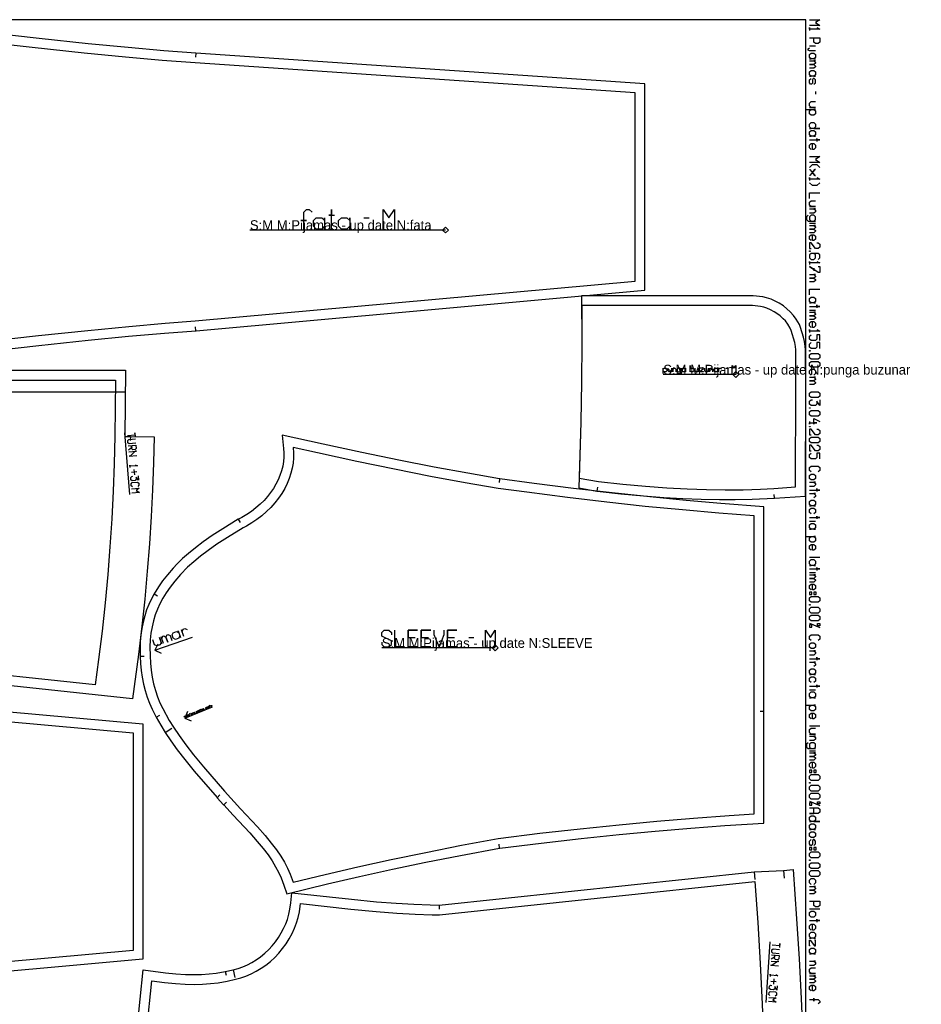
# Model space of a CAD drawing. Extents: x 0 to 2750, y 0 to 1550.
# Tile 6 of 6: x 1828 to 2750, y 543 to 1550. Entities that reach past the tile are written whole.
import ezdxf

# ---------------------------------------------------------------- set-up
doc = ezdxf.new("R2010")
doc.units = 0

msp = doc.modelspace()

# ---------------------------------------------------------------- linework, layer by layer
at = {"layer": '1'}
for p, q in [((2635.596, 1523.319), (2641.525, 1523.319)), ((2007.653, 1515.765), (2007.484, 1511.768)), ((2641.525, 1476.628), (2641.525, 1473.663)), ((2179.539, 1347.271), (2185.253, 1347.271)), ((2635.596, 1341.742), (2641.525, 1341.742)), ((2635.596, 1252.954), (2641.525, 1252.954)), ((2007.658, 1231.77), (2007.491, 1235.766)), ((2550.051, 1193.456), (2551.881, 1193.456)), ((1940.116, 1064.432), (1935.223, 1127.46)), ((1941.075, 1123.574), (1940.51, 1119.615)), ((2318.592, 1080.374), (2318.006, 1076.418)), ((2418.438, 1067.699), (2418.923, 1071.67)), ((2599.673, 1060.368), (2599.44, 1064.362)), ((2051.172, 1038.904), (2053.195, 1035.454)), ((2635.596, 1036.989), (2641.525, 1036.989)), ((2645.972, 999.933), (2635.596, 999.933)), ((2635.596, 984.369), (2641.525, 984.369)), ((1965.147, 962.717), (1968.56, 960.633)), ((2635.596, 932.638), (2645.972, 928.191)), ((1966.005, 904.874), (2004.294, 918.195)), ((2287.166, 918.128), (2292.051, 918.128)), ((1950.947, 898.903), (1954.946, 899.002)), ((2635.596, 864.454), (2641.525, 864.454)), ((1996.376, 835.589), (2024.899, 847.191)), ((1967.257, 836.597), (1970.804, 838.449)), ((2588.947, 842.33), (2584.947, 842.329)), ((2645.972, 827.397), (2635.596, 827.397)), ((1976.558, 820.804), (1983.29, 825.124)), ((2635.596, 802.199), (2641.525, 802.199)), ((2029.575, 754.07), (2032.443, 756.858)), ((2036.294, 746.676), (2039.243, 749.379)), ((2635.596, 750.468), (2645.972, 746.021)), ((2318.57, 702.464), (2317.983, 706.42)), ((2578.886, 678.405), (2579.481, 670.427)), ((2608.873, 679.696), (2609.468, 671.718)), ((2256.673, 644.18), (2256.884, 640.185)), ((2645.972, 640.188), (2635.596, 640.188)), ((2591.158, 544.595), (2595.275, 606.604)), ((2037.928, 576.37), (2038.728, 572.451)), ((2046.085, 578.077), (2047.801, 570.263))]:
    msp.add_line(p, q, dxfattribs=at)
for points in [[(14.34, 0), (2631.632, 0), (2631.632, 1550), (14.34, 1550), (14.34, 0)], [(2635.596, 1514.425), (2637.078, 1515.908), (2640.043, 1515.908), (2641.525, 1514.425), (2641.525, 1511.461), (2640.043, 1509.978), (2641.525, 1509.978), (2635.596, 1509.978), (2637.078, 1509.978), (2635.596, 1511.461), (2635.596, 1514.425)], [(2635.596, 1496.638), (2637.078, 1498.12), (2640.043, 1498.12), (2641.525, 1496.638), (2641.525, 1493.674), (2640.043, 1492.191), (2641.525, 1492.191), (2635.596, 1492.191), (2637.078, 1492.191), (2635.596, 1493.674), (2635.596, 1496.638)], [(2635.596, 1443.277), (2637.078, 1444.759), (2640.043, 1444.759), (2641.525, 1443.277), (2641.525, 1440.312), (2640.043, 1438.83), (2645.972, 1438.83), (2635.596, 1438.83), (2637.078, 1438.83), (2635.596, 1440.312), (2635.596, 1443.277)], [(2635.596, 1435.124), (2637.078, 1436.607), (2640.043, 1436.607), (2641.525, 1435.124), (2641.525, 1432.16), (2640.043, 1430.678), (2641.525, 1430.678), (2635.596, 1430.678), (2637.078, 1430.678), (2635.596, 1432.16), (2635.596, 1435.124)], [(2130.968, 1335.843), (2128.111, 1338.7), (2128.111, 1344.414), (2130.968, 1347.271), (2136.682, 1347.271), (2139.539, 1344.414), (2139.539, 1347.271), (2139.539, 1335.843), (2139.539, 1338.7), (2136.682, 1335.843), (2130.968, 1335.843)], [(2156.682, 1335.843), (2153.825, 1338.7), (2153.825, 1344.414), (2156.682, 1347.271), (2162.396, 1347.271), (2165.253, 1344.414), (2165.253, 1347.271), (2165.253, 1335.843), (2165.253, 1338.7), (2162.396, 1335.843), (2156.682, 1335.843)], [(2635.596, 1313.579), (2636.337, 1313.579), (2636.337, 1312.986), (2635.596, 1312.986), (2635.596, 1313.579)], [(2399.624, 1071.122), (2418.126, 1067.733), (2418.438, 1067.699), (2442.381, 1065.087), (2465.6, 1062.932), (2486.465, 1061.358), (2505.867, 1060.233), (2524.886, 1059.476), (2543.562, 1059.095), (2559.334, 1059.069), (2576.976, 1059.388), (2599.673, 1060.368), (2631.364, 1062.67), (2631.632, 1175.013), (2631.392, 1212.367), (2631.154, 1216.183), (2630.454, 1220.638), (2629.289, 1225.374), (2626.464, 1235.04), (2625.232, 1238.06), (2621.923, 1243.687), (2619.204, 1247.359), (2615.855, 1251.13), (2612.497, 1254.272), (2608.87, 1257.13), (2604.645, 1259.897), (2600.526, 1262.113), (2596.231, 1263.98), (2591.454, 1265.561), (2587.761, 1266.374), (2577.777, 1267.535), (2402.454, 1267.523), (2402.64, 1219.079), (2402.339, 1179.366), (2401.619, 1138.342), (2399.624, 1071.122)], [(2635.596, 1264.813), (2637.078, 1266.295), (2640.043, 1266.295), (2641.525, 1264.813), (2641.525, 1261.848), (2640.043, 1260.366), (2641.525, 1260.366), (2635.596, 1260.366), (2637.078, 1260.366), (2635.596, 1261.848), (2635.596, 1264.813)], [(2635.596, 1211.451), (2636.337, 1211.451), (2636.337, 1210.858), (2635.596, 1210.858), (2635.596, 1211.451)], [(2635.596, 1207.153), (2637.078, 1208.635), (2644.49, 1208.635), (2645.972, 1207.153), (2645.972, 1204.188), (2644.49, 1202.706), (2637.078, 1202.706), (2635.596, 1204.188), (2635.596, 1207.153)], [(2635.596, 1199), (2637.078, 1200.482), (2644.49, 1200.482), (2645.972, 1199), (2645.972, 1196.036), (2644.49, 1194.553), (2637.078, 1194.553), (2635.596, 1196.036), (2635.596, 1199)], [(2506.12, 1189.795), (2505.204, 1190.71), (2505.204, 1192.541), (2506.12, 1193.456), (2507.95, 1193.456), (2508.865, 1192.541), (2508.865, 1193.456), (2508.865, 1189.795), (2508.865, 1190.71), (2507.95, 1189.795), (2506.12, 1189.795)], [(2514.357, 1189.795), (2513.442, 1190.71), (2513.442, 1189.795), (2513.442, 1196.202), (2513.442, 1192.541), (2514.357, 1193.456), (2516.187, 1193.456), (2517.102, 1192.541), (2517.102, 1190.71), (2516.187, 1189.795), (2514.357, 1189.795)], [(2538.61, 1189.795), (2537.695, 1190.71), (2537.695, 1192.541), (2538.61, 1193.456), (2540.441, 1193.456), (2541.356, 1192.541), (2541.356, 1193.456), (2541.356, 1189.795), (2541.356, 1190.71), (2540.441, 1189.795), (2538.61, 1189.795)], [(2635.596, 1167.873), (2637.078, 1169.355), (2644.49, 1169.355), (2645.972, 1167.873), (2645.972, 1164.908), (2644.49, 1163.426), (2637.078, 1163.426), (2635.596, 1164.908), (2635.596, 1167.873)], [(2635.596, 1153.05), (2636.337, 1153.05), (2636.337, 1152.457), (2635.596, 1152.457), (2635.596, 1153.05)], [(2635.596, 1148.752), (2637.078, 1150.234), (2644.49, 1150.234), (2645.972, 1148.752), (2645.972, 1145.787), (2644.49, 1144.305), (2637.078, 1144.305), (2635.596, 1145.787), (2635.596, 1148.752)], [(2635.596, 1133.929), (2636.337, 1133.929), (2636.337, 1133.336), (2635.596, 1133.336), (2635.596, 1133.929)], [(2100.784, 655.591), (2142.326, 665.812), (2175.27, 673.463), (2208.809, 680.851), (2243.127, 688.013), (2278.6, 695.021), (2318.57, 702.464), (2318.633, 702.476), (2361.133, 707.72), (2402.002, 712.369), (2440.778, 716.402), (2477.595, 719.866), (2514.202, 722.94), (2548.891, 725.492), (2588.929, 727.994), (2588.947, 842.33), (2588.947, 1051.746), (2544.869, 1055.039), (2509.417, 1058.102), (2472.062, 1061.721), (2433.625, 1065.844), (2394.023, 1070.487), (2353.898, 1075.584), (2318.661, 1080.362), (2318.592, 1080.374), (2286.137, 1085.965), (2251.752, 1092.28), (2215.295, 1099.384), (2177.652, 1107.127), (2137.909, 1115.714), (2096.17, 1124.999), (2097.547, 1111.278), (2097.819, 1107.035), (2097.769, 1102.381), (2097.392, 1098.042), (2096.638, 1093.423), (2095.466, 1088.633), (2093.867, 1083.779), (2092.056, 1079.404), (2089.692, 1074.684), (2087.238, 1070.529), (2084.34, 1066.28), (2081.089, 1062.124), (2077.612, 1058.214), (2073.692, 1054.32), (2069.286, 1050.475), (2064.613, 1046.899), (2059.933, 1043.767), (2054.88, 1040.825), (2051.397, 1039.042), (2051.172, 1038.904), (2035.353, 1029.23), (2024.51, 1022.206), (2015.329, 1015.825), (2007.297, 1009.783), (2000.325, 1004.075), (1994.31, 998.712), (1988.856, 993.409), (1984.735, 989.066), (1978.725, 982.141), (1973.788, 975.882), (1969.61, 969.978), (1965.147, 962.717), (1965.031, 962.53), (1962.283, 957.429), (1959.662, 951.758), (1957.474, 946.159), (1955.481, 939.997), (1953.828, 933.627), (1952.534, 927.11), (1951.592, 920.449), (1951.004, 913.628), (1950.774, 906.598), (1950.947, 898.903), (1950.949, 898.841), (1951.274, 891.404), (1951.951, 884.249), (1952.973, 877.235), (1954.362, 870.248), (1956.037, 863.639), (1958.097, 857.013), (1960.449, 850.689), (1963.047, 844.716), (1967.257, 836.597), (1967.387, 836.348), (1971.943, 828.28), (1976.558, 820.804), (1982.21, 812.351), (1988.824, 803.183), (1996.52, 793.21), (2006.213, 781.357), (2029.506, 754.145), (2029.575, 754.07), (2036.238, 746.737), (2036.294, 746.676), (2045.988, 736.101), (2062.971, 718.012), (2070.643, 709.388), (2076.631, 702.148), (2081.67, 695.49), (2085.76, 689.512), (2089.414, 683.518), (2092.489, 677.758), (2095.099, 672.068), (2097.911, 664.5), (2100.784, 655.591)], [(2635.596, 1121.478), (2637.078, 1122.96), (2644.49, 1122.96), (2645.972, 1121.478), (2645.972, 1118.513), (2644.49, 1117.031), (2637.078, 1117.031), (2635.596, 1118.513), (2635.596, 1121.478)], [(2635.596, 1083.68), (2637.078, 1085.163), (2640.043, 1085.163), (2641.525, 1083.68), (2641.525, 1080.716), (2640.043, 1079.234), (2637.078, 1079.234), (2635.596, 1080.716), (2635.596, 1083.68)], [(2635.596, 1057), (2637.078, 1058.482), (2640.043, 1058.482), (2641.525, 1057), (2641.525, 1054.035), (2640.043, 1052.553), (2641.525, 1052.553), (2635.596, 1052.553), (2637.078, 1052.553), (2635.596, 1054.035), (2635.596, 1057)], [(2635.596, 1033.283), (2637.078, 1034.766), (2640.043, 1034.766), (2641.525, 1033.283), (2641.525, 1030.319), (2640.043, 1028.837), (2641.525, 1028.837), (2635.596, 1028.837), (2637.078, 1028.837), (2635.596, 1030.319), (2635.596, 1033.283)], [(2635.596, 996.227), (2637.078, 997.709), (2640.043, 997.709), (2641.525, 996.227), (2641.525, 993.262), (2640.043, 991.78), (2641.525, 991.78), (2635.596, 991.78), (2637.078, 991.78), (2635.596, 993.262), (2635.596, 996.227)], [(2635.596, 964.358), (2635.596, 962.135), (2637.819, 962.135), (2637.819, 964.358), (2635.596, 964.358)], [(2635.596, 958.429), (2637.078, 959.912), (2644.49, 959.912), (2645.972, 958.429), (2645.972, 955.465), (2644.49, 953.982), (2637.078, 953.982), (2635.596, 955.465), (2635.596, 958.429)], [(2640.043, 964.358), (2640.043, 962.135), (2642.266, 962.135), (2642.266, 964.358), (2640.043, 964.358)], [(2635.596, 951.759), (2636.337, 951.759), (2636.337, 951.166), (2635.596, 951.166), (2635.596, 951.759)], [(2635.596, 947.461), (2637.078, 948.943), (2644.49, 948.943), (2645.972, 947.461), (2645.972, 944.496), (2644.49, 943.014), (2637.078, 943.014), (2635.596, 944.496), (2635.596, 947.461)], [(2635.596, 939.308), (2637.078, 940.79), (2644.49, 940.79), (2645.972, 939.308), (2645.972, 936.344), (2644.49, 934.861), (2637.078, 934.861), (2635.596, 936.344), (2635.596, 939.308)], [(2637.819, 930.859), (2635.596, 930.859), (2635.596, 928.636), (2637.819, 928.636), (2637.819, 930.859)], [(2643.748, 929.97), (2643.748, 932.193), (2645.972, 932.193), (2645.972, 929.97), (2643.748, 929.97)], [(2635.596, 911.145), (2637.078, 912.627), (2640.043, 912.627), (2641.525, 911.145), (2641.525, 908.181), (2640.043, 906.698), (2637.078, 906.698), (2635.596, 908.181), (2635.596, 911.145)], [(2635.596, 884.464), (2637.078, 885.947), (2640.043, 885.947), (2641.525, 884.464), (2641.525, 881.5), (2640.043, 880.018), (2641.525, 880.018), (2635.596, 880.018), (2637.078, 880.018), (2635.596, 881.5), (2635.596, 884.464)], [(2635.596, 860.748), (2637.078, 862.231), (2640.043, 862.231), (2641.525, 860.748), (2641.525, 857.784), (2640.043, 856.301), (2641.525, 856.301), (2635.596, 856.301), (2637.078, 856.301), (2635.596, 857.784), (2635.596, 860.748)], [(2635.596, 782.188), (2635.596, 779.965), (2637.819, 779.965), (2637.819, 782.188), (2635.596, 782.188)], [(2635.596, 776.259), (2637.078, 777.742), (2644.49, 777.742), (2645.972, 776.259), (2645.972, 773.295), (2644.49, 771.813), (2637.078, 771.813), (2635.596, 773.295), (2635.596, 776.259)], [(2640.043, 782.188), (2640.043, 779.965), (2642.266, 779.965), (2642.266, 782.188), (2640.043, 782.188)], [(2635.596, 769.589), (2636.337, 769.589), (2636.337, 768.996), (2635.596, 768.996), (2635.596, 769.589)], [(2635.596, 765.291), (2637.078, 766.773), (2644.49, 766.773), (2645.972, 765.291), (2645.972, 762.326), (2644.49, 760.844), (2637.078, 760.844), (2635.596, 762.326), (2635.596, 765.291)], [(2635.596, 757.138), (2637.078, 758.621), (2644.49, 758.621), (2645.972, 757.138), (2645.972, 754.174), (2644.49, 752.691), (2637.078, 752.691), (2635.596, 754.174), (2635.596, 757.138)], [(2637.819, 748.689), (2635.596, 748.689), (2635.596, 746.466), (2637.819, 746.466), (2637.819, 748.689)], [(2643.748, 747.8), (2643.748, 750.023), (2645.972, 750.023), (2645.972, 747.8), (2643.748, 747.8)], [(2635.596, 734.163), (2637.078, 735.645), (2640.043, 735.645), (2641.525, 734.163), (2641.525, 731.199), (2640.043, 729.716), (2645.972, 729.716), (2635.596, 729.716), (2637.078, 729.716), (2635.596, 731.199), (2635.596, 734.163)], [(2635.596, 726.011), (2637.078, 727.493), (2640.043, 727.493), (2641.525, 726.011), (2641.525, 723.046), (2640.043, 721.564), (2641.525, 721.564), (2635.596, 721.564), (2637.078, 721.564), (2635.596, 723.046), (2635.596, 726.011)], [(2635.596, 717.858), (2637.078, 719.341), (2640.043, 719.341), (2641.525, 717.858), (2641.525, 714.894), (2640.043, 713.412), (2637.078, 713.412), (2635.596, 714.894), (2635.596, 717.858)], [(2635.596, 703.036), (2635.596, 700.812), (2637.819, 700.812), (2637.819, 703.036), (2635.596, 703.036)], [(2635.596, 697.107), (2637.078, 698.589), (2644.49, 698.589), (2645.972, 697.107), (2645.972, 694.142), (2644.49, 692.66), (2637.078, 692.66), (2635.596, 694.142), (2635.596, 697.107)], [(2640.043, 703.036), (2640.043, 700.812), (2642.266, 700.812), (2642.266, 703.036), (2640.043, 703.036)], [(2635.596, 690.437), (2636.337, 690.437), (2636.337, 689.844), (2635.596, 689.844), (2635.596, 690.437)], [(2635.596, 686.138), (2637.078, 687.62), (2644.49, 687.62), (2645.972, 686.138), (2645.972, 683.173), (2644.49, 681.691), (2637.078, 681.691), (2635.596, 683.173), (2635.596, 686.138)], [(2635.596, 677.986), (2637.078, 679.468), (2644.49, 679.468), (2645.972, 677.986), (2645.972, 675.021), (2644.49, 673.539), (2637.078, 673.539), (2635.596, 675.021), (2635.596, 677.986)], [(2635.596, 636.482), (2637.078, 637.964), (2640.043, 637.964), (2641.525, 636.482), (2641.525, 633.518), (2640.043, 632.035), (2637.078, 632.035), (2635.596, 633.518), (2635.596, 636.482)], [(2635.596, 614.989), (2637.078, 616.472), (2640.043, 616.472), (2641.525, 614.989), (2641.525, 612.025), (2640.043, 610.543), (2641.525, 610.543), (2635.596, 610.543), (2637.078, 610.543), (2635.596, 612.025), (2635.596, 614.989)], [(2635.596, 598.685), (2637.078, 600.167), (2640.043, 600.167), (2641.525, 598.685), (2641.525, 595.72), (2640.043, 594.238), (2641.525, 594.238), (2635.596, 594.238), (2637.078, 594.238), (2635.596, 595.72), (2635.596, 598.685)]]:
    msp.add_lwpolyline(points, close=True, dxfattribs=at)
for points in [[(1714.125, 1201.82), (1847.35, 1216.807), (1897.52, 1222.115), (1938.916, 1226.133), (1975.579, 1229.325), (2007.658, 1231.77), (2008.043, 1231.799), (2467.158, 1273.383), (2467.156, 1373.773), (2467.156, 1484.369), (2467.156, 1484.369), (2007.921, 1515.744), (2007.653, 1515.765), (1975.228, 1518.239), (1938.673, 1521.437), (1897.725, 1525.429), (1847.642, 1530.742), (1728.915, 1544.031)], [(2635.596, 1549.999), (2645.972, 1549.999), (2641.525, 1547.035), (2645.972, 1544.07), (2635.596, 1544.07)], [(2643.007, 1541.847), (2645.972, 1540.365), (2635.596, 1540.365), (2635.596, 1541.847), (2635.596, 1538.883)], [(2635.596, 1531.471), (2645.972, 1531.471), (2645.972, 1527.024), (2644.49, 1525.542), (2641.525, 1525.542), (2640.043, 1527.024), (2640.043, 1531.471)], [(2641.525, 1518.131), (2635.596, 1518.131), (2634.114, 1518.872), (2634.114, 1520.354), (2635.596, 1521.095)], [(2635.596, 1507.755), (2641.525, 1507.755), (2640.043, 1507.755), (2641.525, 1506.273), (2641.525, 1505.532), (2640.043, 1504.049), (2635.596, 1504.049), (2640.043, 1504.049), (2641.525, 1502.567), (2641.525, 1501.826), (2640.043, 1500.344), (2635.596, 1500.344)], [(2640.043, 1484.039), (2641.525, 1485.521), (2641.525, 1488.486), (2640.487, 1489.968), (2639.302, 1489.968), (2638.561, 1488.486), (2638.561, 1485.521), (2637.819, 1484.039), (2636.634, 1484.039), (2635.596, 1485.521), (2635.596, 1488.486), (2637.078, 1489.968)], [(2635.596, 1460.323), (2641.525, 1460.323), (2637.078, 1460.323), (2635.596, 1461.805), (2635.596, 1464.77), (2637.078, 1466.252), (2641.525, 1466.252)], [(2632.632, 1458.099), (2641.525, 1458.099), (2640.043, 1458.099), (2641.525, 1456.617), (2641.525, 1453.653), (2640.043, 1452.17), (2637.078, 1452.17), (2635.596, 1453.653), (2635.596, 1456.617), (2637.078, 1458.099)], [(2635.596, 1426.972), (2645.972, 1426.972), (2643.007, 1426.972), (2643.007, 1428.454), (2643.007, 1425.49)], [(2637.078, 1417.337), (2635.596, 1418.819), (2635.596, 1421.784), (2637.078, 1423.266), (2640.043, 1423.266), (2641.525, 1421.784), (2641.525, 1418.819), (2640.043, 1417.337), (2638.561, 1417.337), (2638.561, 1423.266)], [(2635.596, 1409.926), (2645.972, 1409.926), (2641.525, 1406.961), (2645.972, 1403.997), (2635.596, 1403.997)], [(2635.596, 1398.809), (2638.561, 1401.773), (2643.007, 1401.773), (2645.972, 1398.809)], [(2635.596, 1396.586), (2636.041, 1396.586), (2641.08, 1390.656), (2641.525, 1390.656), (2641.08, 1390.656), (2638.561, 1393.621), (2641.08, 1396.586), (2641.525, 1396.586), (2641.08, 1396.586), (2636.041, 1390.656), (2635.596, 1390.656)], [(2643.007, 1388.433), (2645.972, 1386.951), (2635.596, 1386.951), (2635.596, 1388.433), (2635.596, 1385.469)], [(2645.972, 1383.245), (2643.007, 1380.281), (2638.561, 1380.281), (2635.596, 1383.245)], [(2635.596, 1366.94), (2635.596, 1372.869), (2645.972, 1372.869)], [(2635.596, 1358.788), (2641.525, 1358.788), (2637.078, 1358.788), (2635.596, 1360.27), (2635.596, 1363.235), (2637.078, 1364.717), (2641.525, 1364.717)], [(2118.111, 1335.843), (2118.111, 1344.414), (2120.968, 1344.414), (2115.253, 1344.414), (2118.111, 1344.414), (2118.111, 1352.985), (2120.968, 1355.843), (2123.825, 1355.843), (2126.682, 1352.985)], [(2146.682, 1335.843), (2146.682, 1355.843), (2146.682, 1350.128), (2143.825, 1350.128), (2149.539, 1350.128)], [(2199.539, 1335.843), (2199.539, 1355.843), (2205.253, 1347.271), (2210.968, 1355.843), (2210.968, 1335.843)], [(2634.114, 1349.894), (2632.632, 1348.412), (2632.632, 1345.448), (2634.114, 1343.965), (2641.525, 1343.965), (2640.043, 1343.965), (2641.525, 1345.448), (2641.525, 1348.412), (2640.043, 1349.894), (2637.078, 1349.894), (2635.596, 1348.412), (2635.596, 1345.448), (2637.078, 1343.965)], [(2635.596, 1356.564), (2641.525, 1356.564), (2640.043, 1356.564), (2641.525, 1355.082), (2641.525, 1353.6), (2640.043, 1352.118), (2635.596, 1352.118)], [(2635.596, 1339.518), (2641.525, 1339.518), (2640.043, 1339.518), (2641.525, 1338.036), (2641.525, 1337.295), (2640.043, 1335.813), (2635.596, 1335.813), (2640.043, 1335.813), (2641.525, 1334.331), (2641.525, 1333.589), (2640.043, 1332.107), (2635.596, 1332.107)], [(2637.078, 1323.955), (2635.596, 1325.437), (2635.596, 1328.402), (2637.078, 1329.884), (2640.043, 1329.884), (2641.525, 1328.402), (2641.525, 1325.437), (2640.043, 1323.955), (2638.561, 1323.955), (2638.561, 1329.884)], [(2643.007, 1321.731), (2644.49, 1321.731), (2645.972, 1320.249), (2645.972, 1317.285), (2644.49, 1315.802), (2641.525, 1315.802), (2637.078, 1321.731), (2635.596, 1321.731), (2635.596, 1315.802), (2637.078, 1315.802)], [(2644.49, 1304.834), (2645.972, 1306.316), (2645.972, 1309.28), (2644.49, 1310.763), (2637.078, 1310.763), (2635.596, 1309.28), (2635.596, 1306.316), (2637.078, 1304.834), (2640.043, 1304.834), (2641.525, 1306.316), (2641.525, 1309.28), (2640.043, 1310.763)], [(2643.007, 1302.61), (2645.972, 1301.128), (2635.596, 1301.128), (2635.596, 1302.61), (2635.596, 1299.646)], [(2644.49, 1297.422), (2645.972, 1297.422), (2645.972, 1291.493), (2644.49, 1291.493), (2635.596, 1297.422), (2640.043, 1294.458), (2640.043, 1295.94), (2640.043, 1292.975)], [(2635.596, 1289.27), (2641.525, 1289.27), (2640.043, 1289.27), (2641.525, 1287.788), (2641.525, 1287.046), (2640.043, 1285.564), (2635.596, 1285.564), (2640.043, 1285.564), (2641.525, 1284.082), (2641.525, 1283.341), (2640.043, 1281.859), (2635.596, 1281.859)], [(2635.596, 1268.518), (2635.596, 1274.447), (2645.972, 1274.447)], [(2635.596, 1256.66), (2645.972, 1256.66), (2643.007, 1256.66), (2643.007, 1258.142), (2643.007, 1255.178)], [(2635.596, 1250.731), (2641.525, 1250.731), (2640.043, 1250.731), (2641.525, 1249.249), (2641.525, 1248.508), (2640.043, 1247.025), (2635.596, 1247.025), (2640.043, 1247.025), (2641.525, 1245.543), (2641.525, 1244.802), (2640.043, 1243.32), (2635.596, 1243.32)], [(2637.078, 1235.167), (2635.596, 1236.65), (2635.596, 1239.614), (2637.078, 1241.096), (2640.043, 1241.096), (2641.525, 1239.614), (2641.525, 1236.65), (2640.043, 1235.167), (2638.561, 1235.167), (2638.561, 1241.096)], [(2643.007, 1232.944), (2645.972, 1231.462), (2635.596, 1231.462), (2635.596, 1232.944), (2635.596, 1229.979)], [(2645.972, 1221.827), (2645.972, 1227.756), (2643.007, 1227.756), (2643.007, 1223.309), (2641.525, 1221.827), (2637.078, 1221.827), (2635.596, 1223.309), (2635.596, 1226.274), (2637.078, 1227.756)], [(2645.972, 1213.675), (2645.972, 1219.604), (2643.007, 1219.604), (2643.007, 1215.157), (2641.525, 1213.675), (2637.078, 1213.675), (2635.596, 1215.157), (2635.596, 1218.121), (2637.078, 1219.604)], [(1381.448, 1191.358), (1935.846, 1191.358), (1935.052, 1123.682), (1941.075, 1123.574), (1965.048, 1123.145), (1964.438, 1096.617), (1963.439, 1069.18), (1962.072, 1041.784), (1960.299, 1013.884), (1958.125, 985.688), (1955.526, 957.092), (1952.636, 929.403), (1949.265, 900.739), (1943.166, 855.386), (1582.906, 893.683)], [(2485.984, 1187.964), (2485.984, 1193.456), (2485.984, 1192.541), (2486.9, 1193.456), (2488.73, 1193.456), (2489.645, 1192.541), (2489.645, 1190.71), (2488.73, 1189.795), (2486.9, 1189.795), (2485.984, 1190.71)], [(2494.679, 1189.795), (2494.679, 1193.456), (2494.679, 1190.71), (2493.764, 1189.795), (2491.934, 1189.795), (2491.018, 1190.71), (2491.018, 1193.456)], [(2496.052, 1189.795), (2496.052, 1193.456), (2496.052, 1192.541), (2496.967, 1193.456), (2497.883, 1193.456), (2498.798, 1192.541), (2498.798, 1189.795)], [(2500.171, 1188.88), (2501.086, 1187.964), (2502.916, 1187.964), (2503.832, 1188.88), (2503.832, 1193.456), (2503.832, 1192.541), (2502.916, 1193.456), (2501.086, 1193.456), (2500.171, 1192.541), (2500.171, 1190.71), (2501.086, 1189.795), (2502.916, 1189.795), (2503.832, 1190.71)], [(2522.136, 1189.795), (2522.136, 1193.456), (2522.136, 1190.71), (2521.221, 1189.795), (2519.391, 1189.795), (2518.475, 1190.71), (2518.475, 1193.456)], [(2527.17, 1190.253), (2527.17, 1189.795), (2523.509, 1189.795), (2523.509, 1190.253), (2527.17, 1192.998), (2527.17, 1193.456), (2523.509, 1193.456), (2523.509, 1192.998)], [(2532.204, 1189.795), (2532.204, 1193.456), (2532.204, 1190.71), (2531.289, 1189.795), (2529.458, 1189.795), (2528.543, 1190.71), (2528.543, 1193.456)], [(2533.577, 1189.795), (2533.577, 1193.456), (2533.577, 1192.541), (2534.492, 1193.456), (2535.407, 1193.456), (2536.322, 1192.541), (2536.322, 1189.795)], [(2542.729, 1189.795), (2542.729, 1193.456), (2542.729, 1192.541), (2543.644, 1193.456), (2544.56, 1193.456), (2545.475, 1192.541)], [(2556.458, 1189.795), (2556.458, 1196.202), (2558.288, 1193.456), (2560.118, 1196.202), (2560.118, 1189.795)], [(2637.078, 1186.401), (2635.596, 1187.883), (2635.596, 1190.848), (2637.078, 1192.33), (2640.043, 1192.33), (2641.525, 1190.848), (2641.525, 1187.883), (2640.043, 1186.401)], [(2635.596, 1184.178), (2641.525, 1184.178), (2640.043, 1184.178), (2641.525, 1182.695), (2641.525, 1181.954), (2640.043, 1180.472), (2635.596, 1180.472), (2640.043, 1180.472), (2641.525, 1178.99), (2641.525, 1178.249), (2640.043, 1176.766), (2635.596, 1176.766)], [(2645.972, 1161.203), (2645.972, 1155.273), (2643.007, 1159.72), (2643.007, 1156.756), (2641.525, 1155.273), (2637.078, 1155.273), (2635.596, 1156.756), (2635.596, 1159.72), (2637.078, 1161.203), (2638.561, 1161.203)], [(2635.596, 1139.117), (2635.596, 1136.152), (2635.596, 1137.635), (2643.007, 1137.635), (2640.043, 1137.635), (2640.043, 1136.152), (2640.043, 1142.081), (2645.972, 1139.117)], [(2643.007, 1131.113), (2644.49, 1131.113), (2645.972, 1129.63), (2645.972, 1126.666), (2644.49, 1125.184), (2641.525, 1125.184), (2637.078, 1131.113), (2635.596, 1131.113), (2635.596, 1125.184), (2637.078, 1125.184)], [(2643.007, 1114.808), (2644.49, 1114.808), (2645.972, 1113.326), (2645.972, 1110.361), (2644.49, 1108.879), (2641.525, 1108.879), (2637.078, 1114.808), (2635.596, 1114.808), (2635.596, 1108.879), (2637.078, 1108.879)], [(2645.972, 1100.726), (2645.972, 1106.655), (2643.007, 1106.655), (2643.007, 1102.209), (2641.525, 1100.726), (2637.078, 1100.726), (2635.596, 1102.209), (2635.596, 1105.173), (2637.078, 1106.655)], [(2637.078, 1087.386), (2635.596, 1088.868), (2635.596, 1091.833), (2637.078, 1093.315), (2644.49, 1093.315), (2645.972, 1091.833), (2645.972, 1088.868), (2644.49, 1087.386)], [(2635.596, 1077.01), (2641.525, 1077.01), (2640.043, 1077.01), (2641.525, 1075.528), (2641.525, 1074.046), (2640.043, 1072.563), (2635.596, 1072.563)], [(2635.596, 1068.858), (2645.972, 1068.858), (2643.007, 1068.858), (2643.007, 1070.34), (2643.007, 1067.375)], [(2635.596, 1065.152), (2641.525, 1065.152), (2640.043, 1065.152), (2641.525, 1063.67), (2641.525, 1062.188), (2640.043, 1060.705)], [(2637.078, 1044.4), (2635.596, 1045.883), (2635.596, 1048.847), (2637.078, 1050.329), (2640.043, 1050.329), (2641.525, 1048.847), (2641.525, 1045.883), (2640.043, 1044.4)], [(2635.596, 1040.695), (2645.972, 1040.695), (2643.007, 1040.695), (2643.007, 1042.177), (2643.007, 1039.212)], [(2632.632, 1021.425), (2641.525, 1021.425), (2640.043, 1021.425), (2641.525, 1019.943), (2641.525, 1016.979), (2640.043, 1015.496), (2637.078, 1015.496), (2635.596, 1016.979), (2635.596, 1019.943), (2637.078, 1021.425)], [(2637.078, 1007.344), (2635.596, 1008.826), (2635.596, 1011.791), (2637.078, 1013.273), (2640.043, 1013.273), (2641.525, 1011.791), (2641.525, 1008.826), (2640.043, 1007.344), (2638.561, 1007.344), (2638.561, 1013.273)], [(2635.596, 988.074), (2645.972, 988.074), (2643.007, 988.074), (2643.007, 989.557), (2643.007, 986.592)], [(2635.596, 982.145), (2641.525, 982.145), (2640.043, 982.145), (2641.525, 980.663), (2641.525, 979.922), (2640.043, 978.44), (2635.596, 978.44), (2640.043, 978.44), (2641.525, 976.958), (2641.525, 976.216), (2640.043, 974.734), (2635.596, 974.734)], [(2637.078, 966.582), (2635.596, 968.064), (2635.596, 971.028), (2637.078, 972.511), (2640.043, 972.511), (2641.525, 971.028), (2641.525, 968.064), (2640.043, 966.582), (2638.561, 966.582), (2638.561, 972.511)], [(2198.03, 913.244), (2198.03, 910.802), (2200.472, 908.36), (2205.356, 908.36), (2207.798, 910.802), (2207.798, 914.465), (2198.03, 919.349), (2198.03, 923.012), (2200.472, 925.454), (2205.356, 925.454), (2207.798, 923.012), (2207.798, 920.57)], [(2221.229, 908.36), (2211.461, 908.36), (2211.461, 925.454)], [(2234.661, 908.36), (2224.893, 908.36), (2224.893, 925.454), (2234.661, 925.454), (2224.893, 925.454), (2224.893, 918.128), (2232.219, 918.128)], [(2248.093, 908.36), (2238.324, 908.36), (2238.324, 925.454), (2248.093, 925.454), (2238.324, 925.454), (2238.324, 918.128), (2245.651, 918.128)], [(2261.524, 925.454), (2261.524, 920.57), (2256.64, 908.36), (2251.756, 920.57), (2251.756, 925.454)], [(2274.956, 908.36), (2265.187, 908.36), (2265.187, 925.454), (2274.956, 925.454), (2265.187, 925.454), (2265.187, 918.128), (2272.514, 918.128)], [(2304.261, 908.36), (2304.261, 925.454), (2309.145, 918.128), (2314.03, 925.454), (2314.03, 908.36)], [(2637.078, 914.851), (2635.596, 916.333), (2635.596, 919.298), (2637.078, 920.78), (2644.49, 920.78), (2645.972, 919.298), (2645.972, 916.333), (2644.49, 914.851)], [(1969.085, 911.24), (1966.005, 904.874), (1972.37, 901.794)], [(2635.596, 904.475), (2641.525, 904.475), (2640.043, 904.475), (2641.525, 902.993), (2641.525, 901.51), (2640.043, 900.028), (2635.596, 900.028)], [(2635.596, 896.323), (2645.972, 896.323), (2643.007, 896.323), (2643.007, 897.805), (2643.007, 894.84)], [(2635.596, 892.617), (2641.525, 892.617), (2640.043, 892.617), (2641.525, 891.135), (2641.525, 889.652), (2640.043, 888.17)], [(2637.078, 871.865), (2635.596, 873.347), (2635.596, 876.312), (2637.078, 877.794), (2640.043, 877.794), (2641.525, 876.312), (2641.525, 873.347), (2640.043, 871.865)], [(1494.876, 871.082), (1953.669, 829.53), (1953.669, 588.749), (1494.913, 547.21)], [(2635.596, 868.16), (2645.972, 868.16), (2643.007, 868.16), (2643.007, 869.642), (2643.007, 866.677)], [(2632.632, 848.89), (2641.525, 848.89), (2640.043, 848.89), (2641.525, 847.408), (2641.525, 844.443), (2640.043, 842.961), (2637.078, 842.961), (2635.596, 844.443), (2635.596, 847.408), (2637.078, 848.89)], [(1999.122, 842.105), (1996.376, 835.589), (2002.891, 832.841)], [(2637.078, 834.809), (2635.596, 836.291), (2635.596, 839.256), (2637.078, 840.738), (2640.043, 840.738), (2641.525, 839.256), (2641.525, 836.291), (2640.043, 834.809), (2638.561, 834.809), (2638.561, 840.738)], [(2635.596, 819.245), (2641.525, 819.245), (2637.078, 819.245), (2635.596, 820.727), (2635.596, 823.692), (2637.078, 825.174), (2641.525, 825.174)], [(2635.596, 817.022), (2641.525, 817.022), (2640.043, 817.022), (2641.525, 815.539), (2641.525, 814.057), (2640.043, 812.575), (2635.596, 812.575)], [(2634.114, 810.351), (2632.632, 808.869), (2632.632, 805.905), (2634.114, 804.422), (2641.525, 804.422), (2640.043, 804.422), (2641.525, 805.905), (2641.525, 808.869), (2640.043, 810.351), (2637.078, 810.351), (2635.596, 808.869), (2635.596, 805.905), (2637.078, 804.422)], [(2635.596, 799.976), (2641.525, 799.976), (2640.043, 799.976), (2641.525, 798.493), (2641.525, 797.752), (2640.043, 796.27), (2635.596, 796.27), (2640.043, 796.27), (2641.525, 794.788), (2641.525, 794.047), (2640.043, 792.564), (2635.596, 792.564)], [(2637.078, 784.412), (2635.596, 785.894), (2635.596, 788.859), (2637.078, 790.341), (2640.043, 790.341), (2641.525, 788.859), (2641.525, 785.894), (2640.043, 784.412), (2638.561, 784.412), (2638.561, 790.341)], [(2635.596, 743.798), (2644.49, 743.798), (2645.972, 742.316), (2645.972, 739.351), (2644.49, 737.869), (2635.596, 737.869), (2640.043, 737.869), (2640.043, 743.798)], [(2640.043, 705.259), (2641.525, 706.741), (2641.525, 709.706), (2640.487, 711.188), (2639.302, 711.188), (2638.561, 709.706), (2638.561, 706.741), (2637.819, 705.259), (2636.634, 705.259), (2635.596, 706.741), (2635.596, 709.706), (2637.078, 711.188)], [(1947.62, 517.905), (1953.867, 578.134), (1976.64, 574.957), (1987.435, 573.871), (1997.094, 573.265), (2005.512, 573.079), (2013.688, 573.257), (2021.278, 573.782), (2028.517, 574.649), (2037.782, 576.34), (2037.928, 576.37), (2046.015, 578.058), (2046.085, 578.077), (2051.056, 579.424), (2055.736, 581.063), (2060.647, 583.192), (2065.103, 585.508), (2069.634, 588.274), (2074.111, 591.457), (2078.423, 595.006), (2082.473, 598.843), (2085.911, 602.561), (2089.291, 606.719), (2092.442, 611.17), (2095.244, 615.745), (2097.626, 620.271), (2099.733, 624.996), (2101.434, 629.586), (2102.981, 634.817), (2104.105, 639.941), (2105.006, 646.628), (2105.892, 656.817), (2166.986, 650.144), (2192.444, 647.701), (2212.743, 646.093), (2230.861, 645.007), (2247.395, 644.366), (2256.673, 644.18), (2256.749, 644.177), (2578.886, 678.405), (2608.873, 679.696), (2608.914, 679.698), (2618.828, 680.659), (2622.408, 630.09), (2624.875, 589.392), (2626.974, 548.562), (2628.62, 509.537)], [(2637.078, 665.386), (2635.596, 666.869), (2635.596, 669.833), (2637.078, 671.315), (2640.043, 671.315), (2641.525, 669.833), (2641.525, 666.869), (2640.043, 665.386)], [(2635.596, 663.163), (2641.525, 663.163), (2640.043, 663.163), (2641.525, 661.681), (2641.525, 660.94), (2640.043, 659.457), (2635.596, 659.457), (2640.043, 659.457), (2641.525, 657.975), (2641.525, 657.234), (2640.043, 655.752), (2635.596, 655.752)], [(2635.596, 648.34), (2645.972, 648.34), (2645.972, 643.894), (2644.49, 642.411), (2641.525, 642.411), (2640.043, 643.894), (2640.043, 648.34)], [(2635.596, 628.33), (2645.972, 628.33), (2643.007, 628.33), (2643.007, 629.812), (2643.007, 626.848)], [(2637.078, 618.695), (2635.596, 620.177), (2635.596, 623.142), (2637.078, 624.624), (2640.043, 624.624), (2641.525, 623.142), (2641.525, 620.177), (2640.043, 618.695), (2638.561, 618.695), (2638.561, 624.624)], [(2636.337, 602.39), (2635.596, 602.39), (2635.596, 608.319), (2636.337, 608.319), (2640.784, 602.39), (2641.525, 602.39), (2641.525, 608.319), (2640.784, 608.319)], [(2635.596, 586.827), (2641.525, 586.827), (2640.043, 586.827), (2641.525, 585.344), (2641.525, 583.862), (2640.043, 582.38), (2635.596, 582.38)], [(2635.596, 574.227), (2641.525, 574.227), (2637.078, 574.227), (2635.596, 575.71), (2635.596, 578.674), (2637.078, 580.156), (2641.525, 580.156)], [(2635.596, 572.004), (2641.525, 572.004), (2640.043, 572.004), (2641.525, 570.522), (2641.525, 569.781), (2640.043, 568.298), (2635.596, 568.298), (2640.043, 568.298), (2641.525, 566.816), (2641.525, 566.075), (2640.043, 564.593), (2635.596, 564.593)], [(2637.078, 556.44), (2635.596, 557.922), (2635.596, 560.887), (2637.078, 562.369), (2640.043, 562.369), (2641.525, 560.887), (2641.525, 557.922), (2640.043, 556.44), (2638.561, 556.44), (2638.561, 562.369)], [(2635.596, 547.547), (2640.043, 547.547), (2640.043, 546.064), (2640.043, 549.029), (2640.043, 547.547), (2644.49, 547.547), (2645.972, 546.064), (2645.972, 544.582), (2644.49, 543.1)]]:
    msp.add_lwpolyline(points, dxfattribs=at)
at = {"layer": '3'}
for p, q in [((2263.111, 1334.843), (2063.111, 1334.843)), ((2560.119, 1186.965), (2485.985, 1186.965)), ((1944.459, 1089.917), (1944.893, 1084.309)), ((1947.475, 1087.333), (1941.876, 1086.898)), ((2314.03, 907.36), (2198.03, 907.36)), ((2009.646, 843.687), (2010.342, 841.973)), ((2601.555, 565.801), (2596.038, 566.167)), ((2598.979, 568.743), (2598.612, 563.22))]:
    msp.add_line(p, q, dxfattribs=at)
for points in [[(1713.138, 1211.771), (1846.878, 1226.815), (1897.332, 1232.148), (1939.265, 1236.208), (1976.556, 1239.437), (2007.241, 1241.765), (2457.158, 1282.518), (2457.156, 1475.028), (2007.228, 1505.768), (1973.291, 1508.364), (1935.955, 1511.646), (1893.439, 1515.815), (1840.314, 1521.487), (1688.289, 1538.422)], [(1237.102, 1181.369), (1925.729, 1181.357), (1925.053, 1123.8), (1924.396, 1095.805), (1923.333, 1067.624), (1921.861, 1039.309), (1919.98, 1010.867), (1917.685, 982.277), (1914.97, 953.5), (1911.834, 924.553), (1908.271, 895.419), (1904.767, 869.524), (1904.767, 869.524), (1583.303, 903.697)], [(1218.389, 1169.357), (1228.154, 1169.357), (1381.447, 1169.357), (1925.838, 1169.357), (1935.589, 1169.357)], [(1937.824, 1124.559), (1945.666, 1125.167), (1945.491, 1127.406), (1945.84, 1122.925)], [(1946.328, 1116.635), (1939.606, 1116.115), (1938.4, 1117.148), (1938.225, 1119.389), (1939.26, 1120.596), (1945.98, 1121.117)], [(1938.627, 1114.217), (1946.469, 1114.824), (1946.73, 1111.464), (1945.695, 1110.257), (1943.455, 1110.083), (1942.247, 1111.117), (1941.987, 1114.477), (1942.162, 1112.236), (1938.975, 1109.734)], [(1939.116, 1107.928), (1946.958, 1108.535), (1945.838, 1108.447), (1940.584, 1103.533), (1939.464, 1103.445), (1947.304, 1104.053)], [(1945.782, 1094.658), (1948.109, 1093.712), (1940.267, 1093.104), (1940.179, 1094.225), (1940.354, 1091.984)], [(1948.912, 1083.37), (1949.258, 1078.889), (1946.758, 1082.076), (1946.932, 1079.835), (1945.897, 1078.628), (1942.537, 1078.369), (1941.33, 1079.402), (1941.157, 1081.643), (1942.19, 1082.85), (1943.31, 1082.936)], [(1943.027, 1072.076), (1941.819, 1073.109), (1941.646, 1075.35), (1942.679, 1076.557), (1948.279, 1076.992), (1949.486, 1075.958), (1949.661, 1073.717), (1948.626, 1072.51)], [(1942.048, 1070.182), (1949.888, 1070.788), (1946.701, 1068.288), (1950.235, 1066.307), (1942.395, 1065.699)], [(1995.622, 919.13), (1993.251, 925.943), (1993.843, 924.24), (1994.954, 926.538), (1996.657, 927.13), (1998.953, 926.019)], [(1972.88, 911.217), (1970.509, 918.033), (1972.288, 912.92), (1971.176, 910.626), (1967.772, 909.44), (1965.475, 910.549), (1963.696, 915.662)], [(1974.783, 911.88), (1972.413, 918.695), (1973.005, 916.991), (1974.115, 919.287), (1974.968, 919.584), (1977.264, 918.474), (1979.042, 913.363), (1977.264, 918.474), (1978.374, 920.768), (1979.225, 921.065), (1981.53, 919.958), (1983.308, 914.847)], [(1493.749, 861.142), (1943.669, 820.394), (1943.669, 597.885), (1493.762, 557.146)], [(2018.573, 846.177), (2018.229, 846.322), (2017.739, 846.122), (2017.566, 845.851), (2017.644, 845.657), (2017.939, 845.632), (2018.428, 845.833), (2018.722, 845.808), (2018.802, 845.614), (2018.627, 845.343), (2018.138, 845.143), (2017.795, 845.288)], [(2019.467, 845.114), (2018.869, 846.582), (2018.969, 846.338), (2019.114, 846.682), (2019.604, 846.88), (2019.948, 846.735), (2020.148, 846.246), (2020.002, 845.902), (2019.512, 845.703), (2019.168, 845.848)], [(2022.506, 846.92), (2021.809, 848.634), (2022.008, 848.144), (2021.762, 848.044), (2022.252, 848.243)], [(2024.271, 847.921), (2024.126, 847.577), (2023.635, 847.379), (2023.292, 847.524), (2023.093, 848.015), (2023.237, 848.359), (2023.728, 848.557), (2024.071, 848.411), (2024.171, 848.168), (2023.193, 847.77)], [(1997.195, 836.91), (1997.051, 836.566), (1996.561, 836.366), (1996.218, 836.512), (1996.018, 837.002), (1996.162, 837.346), (1996.652, 837.545), (1996.996, 837.4)], [(1998.671, 837.226), (1998.272, 838.206), (1998.57, 837.47), (1998.425, 837.126), (1997.935, 836.926), (1997.591, 837.072), (1997.294, 837.807)], [(1999.745, 838.518), (1999.401, 838.663), (1998.91, 838.465), (1998.737, 838.194), (1998.817, 837.999), (1999.11, 837.975), (1999.6, 838.174), (1999.895, 838.152), (1999.974, 837.955), (1999.8, 837.684), (1999.309, 837.485), (1998.966, 837.631)], [(2002.305, 838.704), (2001.607, 840.416), (2001.806, 839.927), (2001.561, 839.828), (2002.051, 840.028)], [(2004.169, 839.462), (2003.771, 840.441), (2004.069, 839.705), (2003.924, 839.361), (2003.434, 839.162), (2003.091, 839.307), (2002.792, 840.044)], [(2004.687, 839.673), (2004.289, 840.653), (2004.388, 840.407), (2004.534, 840.75), (2004.779, 840.851), (2005.122, 840.705)], [(2008.888, 840.81), (2008.292, 842.28), (2008.391, 842.034), (2008.534, 842.378), (2009.024, 842.577), (2009.368, 842.432), (2009.568, 841.943), (2009.423, 841.599), (2008.933, 841.4), (2008.589, 841.545)], [(2012.883, 843.007), (2012.186, 844.719), (2012.385, 844.231), (2012.139, 844.131), (2012.629, 844.33)], [(2014.646, 844.008), (2014.502, 843.663), (2014.011, 843.464), (2013.667, 843.609), (2013.468, 844.101), (2013.614, 844.444), (2014.105, 844.643), (2014.448, 844.499)], [(1957.576, 516.992), (1962.737, 566.723), (1975.85, 564.982), (1987.013, 563.872), (1997.017, 563.259), (2006.198, 563.08), (2014.783, 563.297), (2022.915, 563.893), (2030.643, 564.854), (2039.877, 566.562), (2048.231, 568.305), (2053.683, 569.768), (2059.069, 571.631), (2064.356, 573.883), (2069.527, 576.525), (2074.566, 579.549), (2079.421, 582.934), (2084.085, 586.676), (2088.517, 590.747), (2092.686, 595.122), (2096.567, 599.776), (2100.137, 604.684), (2103.361, 609.801), (2106.226, 615.1), (2108.71, 620.535), (2110.806, 626.08), (2112.502, 631.699), (2113.795, 637.355), (2114.683, 643.025), (2114.968, 645.759), (2166.348, 640.157), (2192.103, 637.692), (2213.379, 636.026), (2232.228, 634.93), (2249.512, 634.309), (2257.183, 634.167), (2579.629, 668.428), (2582.564, 626.402), (2585.082, 584.572), (2587.188, 542.997), (2588.886, 501.575)], [(2597.405, 603.409), (2605.125, 602.897), (2605.271, 605.103), (2604.979, 600.692)], [(2604.568, 594.497), (2597.949, 594.935), (2596.918, 596.112), (2597.065, 598.319), (2598.241, 599.349), (2604.861, 598.91)], [(2596.315, 587.031), (2604.038, 586.519), (2602.935, 586.592), (2597.126, 582.546), (2596.022, 582.62), (2603.745, 582.107)], [(2596.728, 593.225), (2604.448, 592.714), (2604.229, 589.404), (2603.054, 588.374), (2600.848, 588.52), (2599.817, 589.697), (2600.037, 593.006), (2599.889, 590.799), (2596.435, 588.812)], [(2600.936, 573.173), (2603.068, 571.923), (2595.348, 572.434), (2595.421, 573.538), (2595.275, 571.331)], [(2595.069, 551.57), (2594.038, 552.747), (2594.185, 554.954), (2595.362, 555.984), (2600.878, 555.618), (2601.908, 554.442), (2601.761, 552.236), (2600.585, 551.205)], [(2602.392, 561.738), (2602.099, 557.327), (2600.113, 560.782), (2599.968, 558.576), (2598.791, 557.546), (2595.481, 557.765), (2594.452, 558.942), (2594.598, 561.147), (2595.772, 562.176), (2596.876, 562.103)], [(2593.848, 549.86), (2601.568, 549.349), (2598.113, 547.361), (2601.276, 544.936), (2593.556, 545.447)]]:
    msp.add_lwpolyline(points, dxfattribs=at)
for points in [[(2260.111, 1334.843), (2263.111, 1331.843), (2266.111, 1334.843), (2263.111, 1337.843), (2260.111, 1334.843)], [(2402.534, 1257.523), (2402.64, 1219.079), (2402.339, 1179.366), (2401.619, 1138.342), (2399.973, 1081.117), (2419.653, 1077.624), (2444.523, 1074.92), (2467.684, 1072.794), (2489.48, 1071.181), (2510.235, 1070.038), (2530.099, 1069.336), (2549.159, 1069.053), (2567.569, 1069.173), (2585.447, 1069.683), (2599.094, 1070.351), (2621.365, 1072.01), (2621.632, 1175.15), (2621.393, 1212.246), (2621.138, 1215.725), (2620.402, 1219.815), (2616.904, 1232.082), (2615.809, 1234.539), (2613.402, 1238.431), (2610.84, 1241.785), (2608.706, 1244.138), (2605.656, 1246.965), (2602.277, 1249.544), (2599.549, 1251.293), (2595.726, 1253.324), (2591.828, 1254.95), (2588.777, 1255.926), (2585.521, 1256.605), (2577.13, 1257.531), (2402.534, 1257.523)], [(2557.119, 1186.965), (2560.119, 1183.965), (2563.119, 1186.965), (2560.119, 1189.965), (2557.119, 1186.965)], [(2107.427, 667.57), (2139.975, 675.533), (2173.406, 683.294), (2207.776, 690.857), (2243.041, 698.2), (2279.501, 705.376), (2317.129, 712.366), (2359.856, 717.638), (2400.995, 722.319), (2440.773, 726.45), (2479.313, 730.058), (2516.822, 733.174), (2553.445, 735.822), (2578.931, 737.424), (2578.947, 1042.425), (2542.766, 1045.176), (2505.593, 1048.412), (2467.495, 1052.137), (2428.389, 1056.369), (2388.064, 1061.144), (2346.425, 1066.486), (2317.144, 1070.476), (2283.165, 1076.336), (2247.838, 1082.844), (2211.08, 1090.03), (2172.627, 1097.969), (2132.107, 1106.754), (2107.496, 1112.275), (2107.824, 1107.017), (2107.751, 1101.752), (2107.275, 1096.48), (2106.391, 1091.205), (2105.102, 1085.956), (2103.405, 1080.742), (2101.297, 1075.569), (2098.766, 1070.439), (2095.831, 1065.409), (2092.495, 1060.492), (2088.776, 1055.727), (2084.676, 1051.129), (2080.22, 1046.736), (2075.431, 1042.581), (2070.363, 1038.719), (2065.048, 1035.171), (2059.545, 1031.98), (2056.177, 1030.248), (2040.128, 1020.419), (2029.266, 1013.355), (2020.29, 1007.07), (2012.524, 1001.169), (2005.614, 995.433), (1999.412, 989.778), (1992.134, 982.34), (1986.289, 975.596), (1981.506, 969.503), (1977.486, 963.763), (1974.095, 958.242), (1970.922, 952.341), (1968.457, 946.869), (1966.312, 941.124), (1964.495, 935.101), (1963.02, 928.815), (1961.906, 922.3), (1961.162, 915.545), (1960.804, 908.596), (1960.942, 899.188), (1961.272, 891.787), (1961.995, 884.503), (1963.103, 877.383), (1964.581, 870.47), (1966.422, 863.766), (1968.607, 857.308), (1971.123, 851.111), (1973.958, 845.185), (1980.669, 833.169), (1984.973, 826.205), (1990.765, 817.565), (1997.462, 808.33), (2005.434, 798.07), (2015.617, 785.71), (2037.04, 760.72), (2053.376, 742.841), (2070.773, 724.299), (2078.741, 715.308), (2084.974, 707.719), (2090.171, 700.795), (2094.591, 694.266), (2098.374, 687.992), (2101.62, 681.856), (2104.389, 675.775), (2107.427, 667.57)], [(1986.907, 916.097), (1984.609, 917.207), (1983.424, 920.615), (1984.534, 922.912), (1987.941, 924.096), (1990.237, 922.987), (1989.644, 924.689), (1992.015, 917.875), (1991.423, 919.578), (1990.311, 917.283), (1986.907, 916.097)], [(2311.03, 907.36), (2314.03, 904.36), (2317.03, 907.36), (2314.03, 910.36), (2311.03, 907.36)], [(2020.886, 846.26), (2020.544, 846.407), (2020.344, 846.897), (2020.487, 847.241), (2020.979, 847.439), (2021.322, 847.294), (2021.222, 847.539), (2021.621, 846.561), (2021.521, 846.804), (2021.376, 846.46), (2020.886, 846.26)], [(2000.683, 838.044), (2000.338, 838.189), (2000.139, 838.68), (2000.285, 839.023), (2000.775, 839.222), (2001.119, 839.077), (2001.02, 839.322), (2001.418, 838.342), (2001.318, 838.588), (2001.174, 838.243), (2000.683, 838.044)], [(2006.182, 840.281), (2005.838, 840.426), (2005.639, 840.916), (2005.783, 841.26), (2006.274, 841.459), (2006.618, 841.313), (2006.52, 841.558), (2006.916, 840.58), (2006.818, 840.823), (2006.672, 840.48), (2006.182, 840.281)], [(2011.264, 842.347), (2010.92, 842.493), (2010.722, 842.982), (2010.865, 843.326), (2011.355, 843.526), (2011.699, 843.38), (2011.599, 843.625), (2011.997, 842.646), (2011.898, 842.891), (2011.753, 842.547), (2011.264, 842.347)], [(2015.388, 844.024), (2015.045, 844.17), (2014.845, 844.66), (2014.989, 845.004), (2015.48, 845.202), (2015.824, 845.057), (2015.724, 845.301), (2016.122, 844.323), (2016.024, 844.567), (2015.878, 844.224), (2015.388, 844.024)]]:
    msp.add_lwpolyline(points, close=True, dxfattribs=at)

# ---------------------------------------------------------------- texts
at = {"layer": 'Label'}
for s, p in [('S:M M:Pijamas - up date N:fata', (2063.111, 1334.825)), ('S:M M:Pijamas - up date N:punga buzunar', (2485.985, 1186.947)), ('S:M M:Pijamas - up date N:SLEEVE', (2198.03, 907.342))]:
    msp.add_text(s, height=10, dxfattribs=at).set_placement(p)

doc.saveas('drawing.dxf')
